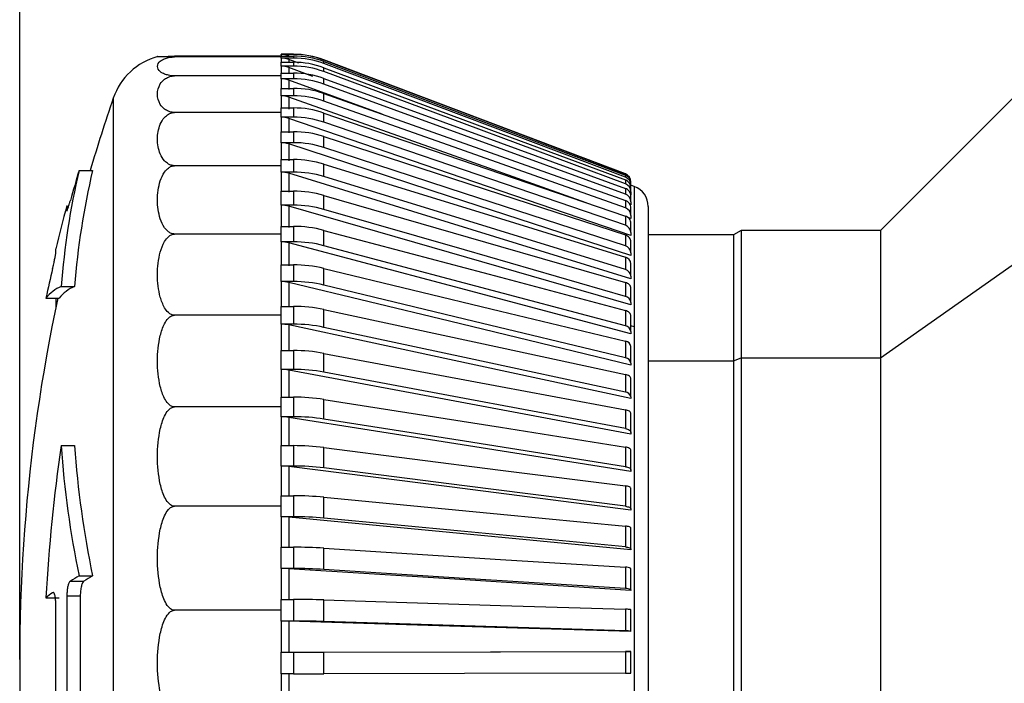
# Model space of a CAD drawing. Header units: millimetres. Extents: x 0 to 838, y 0 to 648.
# Tile 26 of 59: x 288 to 311, y 157 to 173. Entities that reach past the tile are written whole.
import ezdxf

# ---------------------------------------------------------------- set-up
doc = ezdxf.new("R2010")
doc.units = ezdxf.units.MM
doc.header["$LTSCALE"] = 3
doc.layers.add('DIMENSIONS', color=140, linetype='Continuous', lineweight=25)
doc.styles.add('SLDTEXTSTYLE0', font='TXT', dxfattribs={"width": 0.7})
doc.dimstyles.new('SLDDIMSTYLE0', dxfattribs={"dimtxt": 6.474023, "dimasz": 9.906, "dimexe": 0, "dimexo": 0.0625, "dimgap": 1.618506, "dimtad": 0, "dimtih": 1, "dimtoh": 1, "dimdec": 1, "dimrnd": 1e-09, "dimzin": 4, "dimdsep": 46, "dimtxsty": 'SLDTEXTSTYLE0', "dimsah": 1, "dimcen": 0.09, "dimadec": 0, "dimazin": 1, "dimtfac": 1, "dimtdec": 1, "dimtofl": 0, "dimtmove": 0, "dimatfit": 3, "dimfxl": 0, "dimfrac": 2, "dimtolj": 1, "dimtzin": 12, "dimarcsym": 0})
doc.dimstyles.new('SLDDIMSTYLE2', dxfattribs={"dimtxt": 6.474023, "dimasz": 9.906, "dimexe": 0, "dimexo": 0.0625, "dimgap": 1.618506, "dimtad": 0, "dimtih": 1, "dimtoh": 1, "dimdec": 1, "dimrnd": 1e-09, "dimzin": 12, "dimdsep": 46, "dimtxsty": 'SLDTEXTSTYLE0', "dimsah": 1, "dimcen": 0.09, "dimadec": 0, "dimazin": 3, "dimtfac": 1, "dimtdec": 1, "dimtofl": 0, "dimtmove": 0, "dimatfit": 3, "dimfxl": 0, "dimfrac": 2, "dimtolj": 1, "dimtzin": 12, "dimarcsym": 0})

# ---------------------------------------------------------------- blocks, each defined once
blk = doc.blocks.new('SW_BROKEN_VIEW_0')
at = {"color": 0}
blk.add_line((0, 0), (0, 7.135), dxfattribs=at)
blk = doc.blocks.new('_D_9')
at = {"layer": 'DIMENSIONS'}
for p, q in [((288.312, 168.848), (288.312, 413.623)), ((376.312, 341.141), (376.312, 413.623)), ((288.312, 404.098), (316.204, 404.098)), ((324.977, 404.098), (322.803, 404.098)), ((322.803, 404.098), (322.803, 393.809)), ((344.215, 404.098), (346.389, 404.098)), ((346.389, 404.098), (346.389, 393.809)), ((376.312, 404.098), (352.988, 404.098)), ((322.803, 393.809), (324.977, 393.809)), ((346.389, 393.809), (344.215, 393.809))]:
    blk.add_line(p, q, dxfattribs=at)
for points in [[(288.312, 404.098), (298.218, 402.574), (298.218, 405.622)], [(376.312, 404.098), (366.406, 405.622), (366.406, 402.574)]]:
    blk.add_solid(points, dxfattribs=at)
at = {"layer": 'DIMENSIONS', "char_height": 6.35, "attachment_point": 1, "style": 'SLDTEXTSTYLE0'}
for s, insert in [('88.0', (324.977, 413.733)), ('3.46', (324.977, 401.995))]:
    blk.add_mtext(s, dxfattribs=dict(at, insert=insert))
blk = doc.blocks.new('_D_11')
at = {"layer": 'DIMENSIONS'}
for p, q in [((288.312, 161.712), (288.312, 438.469)), ((432.613, 300.112), (432.613, 438.469)), ((406.942, 433.177), (404.826, 428.944)), ((411.176, 424.71), (406.942, 433.177)), ((288.312, 428.944), (352.363, 428.944)), ((361.136, 428.944), (358.962, 428.944)), ((358.962, 428.944), (358.962, 418.654)), ((380.374, 428.944), (382.548, 428.944)), ((382.548, 428.944), (382.548, 418.654)), ((404.826, 428.944), (389.147, 428.944)), ((413.292, 428.944), (411.176, 424.71)), ((432.613, 428.944), (413.292, 428.944)), ((358.962, 418.654), (361.136, 418.654)), ((382.548, 418.654), (380.374, 418.654))]:
    blk.add_line(p, q, dxfattribs=at)
for points in [[(288.312, 428.944), (298.218, 427.42), (298.218, 430.468)], [(432.613, 428.944), (422.707, 430.468), (422.707, 427.42)]]:
    blk.add_solid(points, dxfattribs=at)
at = {"layer": 'DIMENSIONS', "char_height": 6.35, "attachment_point": 1, "style": 'SLDTEXTSTYLE0'}
for s, insert in [('187.6', (358.443, 438.579)), ('7.39', (361.136, 426.84))]:
    blk.add_mtext(s, dxfattribs=dict(at, insert=insert))

msp = doc.modelspace()

# ---------------------------------------------------------------- linework, layer by layer
for p, q in [((294.648352, 171.902492), (294.362384, 171.902492)), ((294.362384, 171.89858), (294.362384, 171.902492)), ((294.362384, 171.89858), (294.362384, 171.862937)), ((294.648352, 171.89858), (294.362384, 171.89858)), ((294.362384, 171.841933), (294.362384, 171.862937)), ((294.362384, 171.862937), (294.648352, 171.862937)), ((294.548015, 171.862937), (294.539089, 171.866312)), ((294.539089, 171.866312), (294.539089, 171.862937)), ((294.648352, 171.89858), (294.648352, 171.902492)), ((294.648352, 171.862937), (294.648352, 171.816482)), ((312.31239, 171.902492), (308.237384, 167.827494)), ((294.362384, 171.856037), (291.898104, 171.856037)), ((294.362384, 171.841933), (291.898104, 171.841933)), ((294.362384, 171.816482), (294.362384, 171.841933)), ((294.362384, 171.816482), (294.362384, 171.718164)), ((294.648352, 171.816482), (294.362384, 171.816482)), ((294.362384, 171.718164), (294.648352, 171.718164)), ((294.362384, 171.628489), (294.362384, 171.718164)), ((294.77601, 171.695224), (294.539089, 171.784355)), ((294.539089, 171.784355), (294.539089, 171.718164)), ((294.648352, 171.718164), (294.648352, 171.628489)), ((302.333082, 169.136792), (295.355286, 171.773388)), ((295.355286, 171.769462), (295.355286, 171.773381)), ((295.355286, 171.687915), (295.355286, 171.734377)), ((294.362384, 171.628489), (294.362384, 171.468235)), ((294.648352, 171.628489), (294.362384, 171.628489)), ((294.362384, 171.404294), (294.362384, 171.468235)), ((294.362384, 171.468235), (294.648352, 171.468235)), ((295.097794, 171.389065), (294.539089, 171.59675)), ((294.539089, 171.59675), (294.539089, 171.468235)), ((294.648352, 171.468235), (294.648352, 171.336039)), ((295.355286, 171.501464), (295.355286, 171.591132)), ((294.362384, 171.404294), (291.898104, 171.404294)), ((294.362384, 171.336039), (294.362384, 171.404294)), ((294.362384, 171.336039), (294.362384, 171.11507)), ((294.648352, 171.336039), (294.362384, 171.336039)), ((294.539089, 171.304918), (294.539089, 171.084813)), ((296.703431, 170.516229), (294.539089, 171.304918)), ((295.355286, 171.21151), (295.355286, 171.343706)), ((294.362384, 171.11507), (294.648352, 171.11507)), ((294.362384, 170.941344), (294.362384, 171.11507)), ((294.648352, 171.11507), (294.648352, 170.941344)), ((295.355286, 170.820265), (295.355286, 170.99399)), ((290.479365, 170.889503), (290.479365, 148.666373)), ((294.362384, 170.941344), (294.362384, 170.661344)), ((294.648352, 170.941344), (294.362384, 170.941344)), ((294.539089, 170.911088), (294.539089, 170.632175)), ((294.362384, 170.556403), (291.898104, 170.556403)), ((294.362384, 170.556403), (294.362384, 170.661344)), ((294.362384, 170.661344), (294.648352, 170.661344)), ((294.362384, 170.447423), (294.362384, 170.556403)), ((294.648352, 170.661344), (294.648352, 170.447423)), ((295.355286, 170.33071), (295.355286, 170.544638)), ((294.362384, 170.447423), (294.362384, 170.110515)), ((294.648352, 170.447423), (294.362384, 170.447423)), ((294.539089, 170.418254), (294.539089, 170.082665)), ((294.362384, 170.110515), (294.648352, 170.110515)), ((294.362384, 169.858023), (294.362384, 170.110515)), ((294.648352, 170.110515), (294.648352, 169.858023)), ((294.362384, 169.858023), (294.362384, 169.466785)), ((294.648352, 169.858023), (294.362384, 169.858023)), ((294.539089, 169.830165), (294.539089, 169.440455)), ((295.355286, 169.746569), (295.355286, 169.99907)), ((294.362384, 169.324025), (294.362384, 169.466785)), ((294.362384, 169.466785), (294.648352, 169.466785)), ((294.648352, 169.466785), (294.648352, 169.177636)), ((295.355286, 169.072292), (295.355286, 169.361441)), ((289.688039, 169.216051), (290.001164, 169.216051)), ((294.362384, 169.324025), (291.898104, 169.324025)), ((294.362384, 169.177636), (294.362384, 169.324025)), ((294.362384, 169.177636), (294.362384, 168.735034)), ((294.648352, 169.177636), (294.362384, 169.177636)), ((294.539089, 169.151305), (294.539089, 168.710432)), ((302.333082, 169.136792), (302.333082, 169.132381)), ((302.333082, 169.108658), (302.333082, 169.062204)), ((302.333082, 168.996758), (302.333082, 168.90709)), ((302.462387, 168.945245), (302.462387, 168.949707)), ((302.462387, 168.875872), (302.462387, 168.922334)), ((294.362384, 168.735034), (294.648352, 168.735034)), ((294.362384, 168.411433), (294.362384, 168.735034)), ((294.648352, 168.735034), (294.648352, 168.411433)), ((302.333082, 168.800428), (302.333082, 168.668232)), ((302.539083, 168.848007), (302.462387, 168.876982)), ((302.462387, 168.722986), (302.462387, 168.812654)), ((302.462387, 168.722986), (302.462387, 168.651423)), ((302.539083, 168.848007), (302.539083, 165.597289)), ((295.355286, 168.312996), (295.355286, 168.636604)), ((302.333082, 168.521157), (302.333082, 168.347432)), ((302.462387, 168.651423), (302.457112, 168.65339)), ((302.462387, 168.487757), (302.462387, 168.619952)), ((302.462387, 168.487757), (302.462387, 168.417602)), ((289.404291, 168.402492), (289.404291, 168.280586)), ((294.362384, 168.411433), (294.362384, 167.920842)), ((294.648352, 168.411433), (294.362384, 168.411433)), ((294.539089, 168.386831), (294.539089, 167.898162)), ((302.462387, 168.417602), (302.440974, 168.425403)), ((302.462387, 168.171956), (302.462387, 168.345681)), ((302.862386, 168.380267), (302.862386, 150.450899)), ((302.333082, 168.161071), (302.333082, 167.94715)), ((302.462387, 168.103746), (302.391495, 168.128862)), ((302.462387, 168.171956), (302.462387, 168.103746)), ((302.462387, 167.778007), (302.462387, 167.991928)), ((294.362384, 167.744621), (294.362384, 167.920842)), ((294.362384, 167.920842), (294.648352, 167.920842)), ((294.648352, 167.920842), (294.648352, 167.565255)), ((295.355286, 167.474478), (295.355286, 167.830071)), ((302.462387, 167.778007), (302.462387, 167.712255)), ((305.012385, 167.827494), (304.839182, 167.727492)), ((308.237384, 167.827494), (305.012385, 167.827494)), ((305.012385, 167.827494), (305.012385, 164.879858)), ((308.237384, 167.827494), (308.237384, 164.879858)), ((294.362384, 167.744621), (291.898104, 167.744621)), ((294.362384, 167.565255), (294.362384, 167.744621)), ((294.362384, 167.565255), (294.362384, 167.030408)), ((294.648352, 167.565255), (294.362384, 167.565255)), ((294.539089, 167.542568), (294.539089, 167.009807)), ((302.333082, 167.72291), (302.333082, 167.47041)), ((302.462387, 167.308888), (302.462387, 167.561389)), ((304.839182, 167.727492), (302.862386, 167.727492)), ((304.839182, 167.727492), (304.839182, 164.809554)), ((308.237384, 164.879858), (312.31239, 167.744621)), ((289.148117, 167.299061), (289.148117, 167.40249)), ((302.462387, 167.308888), (302.462387, 167.246102)), ((302.333082, 167.210012), (302.333082, 166.920862)), ((294.362384, 167.030408), (294.648352, 167.030408)), ((294.362384, 166.645533), (294.362384, 167.030408)), ((294.648352, 167.030408), (294.648352, 166.645533)), ((295.355286, 166.563108), (295.355286, 166.947982)), ((302.462387, 166.768192), (302.462387, 167.057342)), ((294.362384, 166.645533), (294.362384, 166.070505)), ((294.648352, 166.645533), (294.362384, 166.645533)), ((294.539089, 166.62494), (294.539089, 166.052147)), ((302.333082, 166.626274), (302.333082, 166.302673)), ((302.462387, 166.768192), (302.462387, 166.708848)), ((289.272788, 166.533708), (289.582553, 166.533708)), ((302.462387, 166.160016), (302.462387, 166.483617)), ((288.91899, 166.26469), (289.225946, 166.26469)), ((289.148117, 166.26469), (289.148117, 166.036374)), ((294.362384, 165.866158), (294.362384, 166.070505)), ((294.362384, 166.070505), (294.648352, 166.070505)), ((294.648352, 166.070505), (294.648352, 165.659278)), ((295.355286, 165.58583), (295.355286, 165.997057)), ((302.333082, 165.976151), (302.333082, 165.620557)), ((302.462387, 166.160016), (302.462387, 166.104562)), ((294.362384, 165.866158), (291.898104, 165.866158)), ((294.362384, 165.659278), (294.362384, 165.866158)), ((302.462387, 165.489002), (302.462387, 165.844589)), ((294.362384, 165.659278), (294.362384, 165.048434)), ((294.648352, 165.659278), (294.362384, 165.659278)), ((294.539089, 165.640919), (294.539089, 165.03246)), ((302.539083, 165.597289), (302.462387, 165.617659)), ((302.462387, 165.489002), (302.462387, 165.437861)), ((302.539083, 165.597289), (302.539083, 150.118253)), ((302.333082, 165.264576), (302.333082, 164.879701)), ((294.362384, 165.048434), (294.648352, 165.048434)), ((294.362384, 164.613984), (294.362384, 165.048434)), ((294.648352, 165.048434), (294.648352, 164.613984)), ((302.462387, 164.760239), (302.462387, 165.145113)), ((295.355286, 164.550073), (295.355286, 164.984523)), ((302.862386, 164.809554), (304.839182, 164.809554)), ((304.839182, 164.809554), (305.012385, 164.879858)), ((304.839182, 164.809554), (304.839182, 148.077494)), ((305.012385, 164.879858), (308.237384, 164.879858)), ((305.012385, 164.879858), (305.012385, 147.977493)), ((308.237384, 164.879858), (308.237384, 147.977493)), ((294.362384, 164.613984), (294.362384, 163.971982)), ((294.648352, 164.613984), (294.362384, 164.613984)), ((294.539089, 164.59801), (294.539089, 163.958511)), ((302.462387, 164.760239), (302.462387, 164.713806)), ((302.333082, 164.496972), (302.333082, 164.085745)), ((302.462387, 163.979291), (302.462387, 164.390518)), ((294.362384, 163.74573), (294.362384, 163.971982)), ((294.362384, 163.971982), (294.648352, 163.971982)), ((294.648352, 163.971982), (294.648352, 163.517616)), ((295.355286, 163.463726), (295.355286, 163.918092)), ((302.462387, 163.979291), (302.462387, 163.937918)), ((294.362384, 163.74573), (291.898104, 163.74573)), ((294.362384, 163.517616), (294.362384, 163.74573)), ((302.333082, 163.679182), (302.333082, 163.244731)), ((294.362384, 163.517616), (294.362384, 162.849336)), ((294.648352, 163.517616), (294.362384, 163.517616)), ((294.539089, 163.504145), (294.539089, 162.838473)), ((302.462387, 163.152098), (302.462387, 163.586549)), ((302.462387, 163.152098), (302.462387, 163.116089)), ((289.272788, 162.852368), (289.582553, 162.852368)), ((294.362384, 162.849336), (294.648352, 162.849336)), ((294.362384, 162.378511), (294.362384, 162.849336)), ((294.648352, 162.849336), (294.648352, 162.378511)), ((295.355286, 162.335052), (295.355286, 162.805877)), ((302.333082, 162.817425), (302.333082, 162.363059)), ((302.462387, 162.284947), (302.462387, 162.739313)), ((294.362384, 162.378511), (294.362384, 161.689042)), ((294.648352, 162.378511), (294.362384, 162.378511)), ((294.539089, 162.367648), (294.539089, 161.680869)), ((302.462387, 162.284947), (302.462387, 162.254586)), ((302.333082, 161.918259), (302.333082, 161.447435)), ((302.462387, 161.384447), (302.462387, 161.855272)), ((294.362384, 161.447755), (294.362384, 161.689042)), ((294.362384, 161.689042), (294.648352, 161.689042)), ((294.648352, 161.689042), (294.648352, 161.205343)), ((295.355286, 161.172642), (295.355286, 161.656342)), ((294.362384, 161.447755), (291.898104, 161.447755)), ((294.362384, 161.205343), (294.362384, 161.447755)), ((302.462387, 161.384447), (302.462387, 161.359965)), ((294.362384, 161.205343), (294.362384, 160.499929)), ((294.648352, 161.205343), (294.362384, 161.205343)), ((294.539089, 161.19717), (294.539089, 160.494513)), ((302.333082, 160.988539), (302.333082, 160.504832)), ((302.462387, 160.457446), (302.462387, 160.941145)), ((294.362384, 160.499929), (294.648352, 160.499929)), ((294.362384, 160.007036), (294.362384, 160.499929)), ((294.648352, 160.499929), (294.648352, 160.007036)), ((295.355286, 159.985348), (295.355286, 160.478241)), ((302.462387, 160.457446), (302.462387, 160.439028)), ((302.333082, 160.035326), (302.333082, 159.542433)), ((289.688039, 159.833974), (290.001164, 159.833974)), ((294.362384, 160.007036), (294.362384, 159.29105)), ((294.648352, 160.007036), (294.362384, 160.007036)), ((294.539089, 160.001612), (294.539089, 159.288428)), ((302.462387, 159.510999), (302.462387, 160.0039)), ((289.485331, 159.715704), (289.796802, 159.715704)), ((288.91899, 159.330106), (289.225946, 159.330106)), ((289.404291, 159.377812), (289.404291, 151.331819)), ((289.404291, 159.377812), (289.715107, 159.377812)), ((289.715107, 159.377812), (289.715107, 151.331819)), ((302.462387, 159.510999), (302.462387, 159.49878)), ((289.148117, 151.993482), (289.148117, 159.191831)), ((294.362384, 159.042059), (294.362384, 159.29105)), ((294.362384, 159.29105), (294.648352, 159.29105)), ((294.648352, 159.29105), (294.648352, 158.792711)), ((295.355286, 158.782198), (295.355286, 159.280538)), ((294.362384, 159.042059), (291.898104, 159.042059)), ((294.362384, 158.792711), (294.362384, 159.042059)), ((302.333082, 159.065886), (302.333082, 158.567547)), ((302.462387, 158.55231), (302.462387, 159.05065)), ((294.362384, 158.792711), (294.362384, 158.071606)), ((294.648352, 158.792711), (294.362384, 158.792711)), ((294.539089, 158.790081), (294.539089, 158.071793)), ((302.462387, 158.55231), (302.462387, 158.546387)), ((294.362384, 158.071606), (294.539089, 158.071793)), ((294.362384, 158.071606), (294.648352, 158.071606)), ((294.362384, 157.571613), (294.362384, 158.071606)), ((294.648352, 158.071606), (294.648352, 157.571613)), ((295.355286, 157.572358), (295.355286, 158.072351)), ((302.333082, 158.087588), (302.333082, 157.587594)), ((302.462387, 158.088668), (302.462387, 158.089093)), ((302.462387, 157.588675), (302.462387, 158.088668)), ((294.648352, 157.571613), (294.362384, 157.571613)), ((294.362384, 157.571613), (294.362384, 156.850866)), ((294.539089, 157.571799), (294.539089, 156.853869))]:
    msp.add_line(p, q)
at = {"flags": 128}
for points in [[(302.333082, 169.132381), (298.607583, 170.540362), (295.355286, 171.769462)], [(295.355286, 171.734377), (299.442637, 170.196346), (302.333082, 169.108658)], [(302.333082, 169.062204), (298.607583, 170.46412), (295.355286, 171.687915)], [(295.355286, 171.591132), (299.442629, 170.071467), (302.333082, 168.996758)], [(302.333082, 168.90709), (298.607583, 170.292272), (295.355286, 171.501464)], [(295.355286, 171.343706), (299.442629, 169.853969), (302.333082, 168.800428)], [(302.333082, 168.668232), (298.607583, 170.02613), (295.355286, 171.21151)], [(295.355286, 170.99399), (299.442637, 169.545515), (302.333082, 168.521157)], [(301.42847, 168.470091), (298.262286, 169.59194), (294.539089, 170.911088)], [(302.333082, 168.347432), (298.607583, 169.667727), (295.355286, 170.820265)], [(295.355286, 170.544638), (299.442629, 169.148452), (302.333082, 168.161071)], [(302.462387, 167.712255), (298.262286, 169.146723), (294.539089, 170.418254)], [(302.333082, 167.94715), (298.607583, 169.219776), (295.355286, 170.33071)], [(302.462387, 167.246102), (298.262286, 168.615936), (294.539089, 169.830165)], [(295.355286, 169.99907), (299.442637, 168.665796), (302.333082, 167.72291)], [(302.333082, 167.47041), (298.607583, 168.685696), (295.355286, 169.746569)], [(295.355286, 169.361441), (299.442629, 168.101228), (302.333082, 167.210012)], [(302.462387, 166.708848), (298.262286, 168.00361), (294.539089, 169.151305)], [(302.333082, 166.920862), (298.607583, 168.069548), (295.355286, 169.072292)], [(295.355286, 168.636604), (299.442637, 167.45904), (302.333082, 166.626274)], [(302.462387, 166.104562), (298.262286, 167.314409), (294.539089, 168.386831)], [(302.333082, 166.302673), (298.607583, 167.376026), (295.355286, 168.312996)], [(295.355286, 167.830071), (299.442629, 166.744127), (302.333082, 165.976151)], [(302.462387, 165.437861), (298.262286, 166.553578), (294.539089, 167.542568)], [(302.333082, 165.620557), (298.607583, 166.610396), (295.355286, 167.474478)], [(295.355286, 166.947982), (299.442629, 165.96192), (302.333082, 165.264576)], [(302.462387, 164.713806), (298.262286, 165.726907), (294.539089, 166.62494)], [(302.333082, 164.879701), (298.607583, 165.778502), (295.355286, 166.563108)], [(295.355286, 165.997057), (299.442637, 165.118373), (302.333082, 164.496972)], [(302.462387, 163.937918), (298.262286, 164.84069), (294.539089, 165.640919)], [(302.333082, 164.085745), (298.607583, 164.886667), (295.355286, 165.58583)], [(295.355286, 164.984523), (299.442637, 164.219907), (302.333082, 163.679182)], [(302.462387, 163.116089), (298.262286, 163.901671), (294.539089, 164.59801)], [(302.333082, 163.244731), (298.607583, 163.941673), (295.355286, 164.550073)], [(295.355286, 163.918092), (299.442637, 163.273371), (302.333082, 162.817425)], [(302.462387, 162.254586), (298.262286, 162.916987), (294.539089, 163.504145)], [(302.333082, 162.363059), (298.607583, 162.950723), (295.355286, 163.463726)], [(302.333082, 163.244731), (302.360456, 163.238398), (302.385594, 163.230098), (302.407916, 163.220017), (302.426922, 163.208394), (302.442166, 163.195482), (302.45332, 163.18158), (302.460107, 163.167014), (302.462387, 163.152098)], [(295.355286, 162.805877), (299.442637, 162.285953), (302.333082, 161.918259)], [(302.462387, 162.739313), (302.460107, 162.75189), (302.45332, 162.764183), (302.442166, 162.775903), (302.426922, 162.786788), (302.407916, 162.796593), (302.385594, 162.805087), (302.360456, 162.812083), (302.333082, 162.817425)], [(302.462387, 161.359965), (298.262286, 161.894142), (294.539089, 162.367648)], [(302.333082, 161.447435), (298.607583, 161.921351), (295.355286, 162.335052)], [(302.333082, 162.363059), (302.360456, 162.357717), (302.385594, 162.350721), (302.407916, 162.34222), (302.426922, 162.332415), (302.442166, 162.321529), (302.45332, 162.30981), (302.460107, 162.297524), (302.462387, 162.284947)], [(295.355286, 161.656342), (299.442637, 161.265171), (302.333082, 160.988539)], [(302.333082, 161.447435), (302.360456, 161.443128), (302.385594, 161.437488), (302.407916, 161.430634), (302.426922, 161.422729), (302.442166, 161.413944), (302.45332, 161.404497), (302.460107, 161.394588), (302.462387, 161.384447)], [(302.462387, 160.439028), (298.262286, 160.84092), (294.539089, 161.19717)], [(302.333082, 160.504832), (298.607583, 160.861387), (295.355286, 161.172642)], [(295.355286, 160.478241), (299.442637, 160.218804), (302.333082, 160.035326)], [(302.333082, 160.504832), (302.360456, 160.501598), (302.385594, 160.497352), (302.407916, 160.492196), (302.426922, 160.486243), (302.442166, 160.479642), (302.45332, 160.472526), (302.460107, 160.465076), (302.462387, 160.457446)], [(302.462387, 159.49878), (298.262286, 159.765339), (294.539089, 160.001612)], [(302.333082, 159.542433), (298.607583, 159.778914), (295.355286, 159.985348)], [(295.355286, 159.280538), (299.442629, 159.154802), (302.333082, 159.065886)], [(302.462387, 158.546387), (298.262286, 158.675573), (294.539089, 158.790081)], [(302.333082, 158.567547), (298.607583, 158.682152), (295.355286, 158.782198)], [(294.539089, 158.071793), (299.209687, 158.081985), (302.462387, 158.089093)], [(295.355286, 158.072351), (299.442637, 158.081277), (302.333082, 158.087588)], [(302.333082, 157.587594), (298.607583, 157.579458), (295.355286, 157.572358)]]:
    msp.add_lwpolyline(points, dxfattribs=at)
for centre, radius, start, end in [((294.362414, 171.398781), 0.499799, 69.2988753, 90.0034313), ((294.648393, 169.902684), 1.999808, 69.2996645, 90.0011685), ((294.648345, 169.898727), 1.999853, 69.2986951, 89.9998004), ((294.648458, 169.855571), 2.007366, 69.3831422, 90.00302), ((291.898091, 170.402508), 1.499983, 105.0329067, 161.0545858), ((294.362415, 171.314627), 0.501855, 69.3876618, 90.0034956), ((294.648451, 169.809185), 2.007297, 69.3821816, 90.0028116), ((294.648588, 169.688924), 2.029241, 69.6192494, 90.0066593), ((294.362469, 171.1212), 0.507289, 69.6248604, 90.0095957), ((294.64866, 169.599536), 2.028953, 69.6183926, 90.008686), ((294.64901, 169.403126), 2.065109, 70.0009891, 90.0182593), ((294.362523, 170.8196), 0.516439, 70.0077784, 90.0154037), ((294.648936, 169.270509), 2.06553, 70.0030492, 90.0161992), ((294.649449, 168.997186), 2.117884, 70.5323626, 90.029677), ((328.307416, 157.904177), 39.994751, 161.0540685, 163.5705835), ((294.362703, 170.412082), 0.529263, 70.5327232, 90.034516), ((294.649449, 168.823461), 2.117884, 70.5323626, 90.029677), ((294.650027, 168.472048), 2.189296, 71.2076393, 90.0438264), ((294.362753, 169.899837), 0.547586, 71.2146045, 90.0386528), ((294.649989, 168.258033), 2.189391, 71.2074448, 90.0428452), ((294.650703, 167.827561), 2.282956, 72.0234709, 90.0589989), ((294.362993, 169.287525), 0.570498, 72.0208497, 90.0611902), ((294.650622, 167.574701), 2.283323, 72.0243292, 90.0569621), ((294.651388, 167.06247), 2.404317, 72.976505, 90.0723571), ((307.028791, 165.158234), 17.809199, 166.8295043, 175.5704121), ((327.277402, 157.840828), 39.272839, 163.1632335, 164.2162883), ((307.200561, 165.158049), 17.671633, 166.7244941, 175.5352581), ((294.363076, 168.576169), 0.601467, 72.9838741, 90.0658917), ((294.651346, 166.773034), 2.404603, 72.9775302, 90.0713319), ((302.262394, 168.949707), 0.199993, 359.9999844, 69.3012849), ((302.262355, 168.94527), 0.200032, 359.9927639, 69.2935668), ((302.263171, 168.875658), 0.199216, 0.0617394, 69.4557032), ((302.26544, 168.722121), 0.196949, 0.2516604, 69.9126995), ((294.652159, 166.174523), 2.560514, 74.0616108, 90.0851957), ((302.362382, 168.380267), 0.500004, 0.0000431, 69.304605), ((302.269047, 168.485794), 0.19335, 0.5815848, 70.6591742), ((328.337538, 157.89604), 40.325963, 164.8980031, 166.3647417), ((294.363338, 167.771384), 0.64005, 74.0624456, 90.0854409), ((294.652196, 165.851372), 2.560064, 74.0595909, 90.0860308), ((302.273935, 168.168469), 0.188484, 1.0601525, 71.7113726), ((294.65299, 165.158725), 2.762121, 75.2702828, 90.096202), ((302.279894, 167.772493), 0.182576, 1.7307208, 73.0629409), ((294.363534, 166.874707), 0.69055, 75.2723213, 90.0954398), ((294.652941, 164.802979), 2.762281, 75.2701099, 90.0951868), ((302.286821, 167.300858), 0.17575, 2.6190128, 74.7386259), ((302.294431, 167.046183), 0.168326, 3.8009569, 76.7253859), ((327.104221, 157.889777), 39.092852, 166.6014125, 167.629567), ((294.653787, 164.004262), 3.026151, 76.5962138, 90.1028993), ((302.294421, 166.757025), 0.168336, 3.8036353, 76.7227075), ((294.363764, 165.888949), 0.756586, 76.6008911, 90.1044797), ((294.653787, 163.619387), 3.026151, 76.5962138, 90.1028993), ((289.693203, 165.613643), 1.011567, 114.5575823, 139.9390637), ((290.002602, 165.60603), 1.018345, 114.3608234, 139.6996882), ((328.312288, 157.902478), 39.999904, 167.9329754, 198.9459374), ((302.302527, 166.145047), 0.16056, 5.3495191, 79.0293276), ((294.654453, 162.690394), 3.380117, 78.0335004, 90.1034147), ((294.363943, 164.814675), 0.844604, 78.0316769, 90.1057658), ((294.654453, 162.279166), 3.380117, 78.0335004, 90.1034147), ((302.310856, 165.469387), 0.152796, 7.3758562, 81.6357458), ((302.319182, 165.11982), 0.145422, 10.0164997, 84.5148292), ((294.655303, 161.183598), 3.864843, 79.5652655, 90.1030477), ((302.319182, 164.734945), 0.145422, 10.0164997, 84.5148292), ((294.364209, 163.648825), 0.96516, 79.5607397, 90.108345), ((294.655232, 160.748357), 3.865633, 79.5663459, 90.1019674), ((294.655868, 159.406829), 4.56516, 81.187136, 90.0943283), ((302.327223, 163.946871), 0.138998, 13.488139, 87.5840698), ((294.364254, 162.376417), 1.141201, 81.1874064, 90.0938856), ((294.655868, 158.952462), 4.56516, 81.187136, 90.0943283), ((328.012417, 157.182215), 39.152388, 171.6729897, 176.8551876), ((311.596988, 164.385823), 22.376804, 183.9294885, 191.7369164), ((311.731223, 164.385867), 22.201693, 183.9606458, 191.8309391), ((294.656466, 157.209891), 5.63945, 82.8818231, 90.0824336), ((294.364381, 160.968342), 1.410171, 82.8832287, 90.0811217), ((294.656284, 156.736108), 5.642409, 82.8837135, 90.0805432), ((294.657018, 154.218659), 7.470388, 84.6366537, 90.0664639), ((294.364369, 159.334008), 1.871336, 84.642696, 90.0607905), ((294.656642, 153.726842), 7.478505, 84.6396027, 90.0635149), ((294.657552, 149.267846), 11.232087, 86.4385143, 90.0469317), ((302.355571, 159.846131), 0.190527, 55.9004261, 96.7786953), ((293.581051, 152.928755), 7.927017, 119.4133607, 121.1097263), ((293.897505, 152.865715), 7.983615, 119.2119757, 120.906579), ((294.364408, 157.191883), 2.815154, 86.4424895, 90.0411944), ((294.656987, 148.756537), 11.250502, 86.4414685, 90.0439775), ((291.94055, 155.444667), 4.922039, 125.5986128, 127.8708601), ((302.355544, 159.353162), 0.190599, 55.9050307, 96.7678562), ((294.657862, 136.15632), 23.134733, 88.2724892, 90.0235515), ((294.364979, 153.029617), 5.763094, 88.2687613, 90.0258023), ((294.657127, 135.608607), 23.184105, 88.2743539, 90.0216868), ((302.357571, 158.219075), 0.349331, 72.5394766, 94.0197798), ((294.663235, 479.33058), 321.258974, 269.99734569, 270.1234257), ((294.663235, 478.830586), 321.258974, 269.99734569, 270.1234257), ((302.358146, 162.326417), 4.738889, 269.6969569, 271.2604265)]:
    msp.add_arc(centre, radius, start, end)
for points, knots in [([(291.898104, 171.841933), (291.885956, 171.841935), (291.861805, 171.841938), (291.813854, 171.842081), (291.75074, 171.842257), (291.655656, 171.843442), (291.60647, 171.843629), (291.479339, 171.847866), (291.506816, 171.849298), (291.509743, 171.849451)], [0, 0, 0, 0, 0.090243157, 0.179399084, 0.354339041, 0.571460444, 0.817275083, 0.980539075, 1, 1, 1, 1]), ([(291.898104, 171.404294), (291.88594, 171.404463), (291.861726, 171.404801), (291.813792, 171.408559), (291.747987, 171.418205), (291.658764, 171.444882), (291.55649, 171.495973), (291.471991, 171.623197), (291.556577, 171.750371), (291.65919, 171.801556), (291.748501, 171.827895), (291.814198, 171.837719), (291.86177, 171.841415), (291.885932, 171.84176), (291.898104, 171.841933)], [0, 0, 0, 0, 0.037358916, 0.074360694, 0.147603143, 0.241338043, 0.358500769, 0.500069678, 0.641668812, 0.758859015, 0.853527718, 0.925792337, 0.962618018, 1, 1, 1, 1]), ([(291.567857, 171.852893), (291.600999, 171.853584), (291.6637, 171.85489), (291.749666, 171.855582), (291.814439, 171.855877), (291.861815, 171.856014), (291.885938, 171.85603), (291.898104, 171.856037)], [0, 0, 0, 0, 0.301103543, 0.569659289, 0.780882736, 0.889482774, 1, 1, 1, 1]), ([(291.898104, 170.556403), (291.885925, 170.556737), (291.861599, 170.557404), (291.813155, 170.564753), (291.745094, 170.584678), (291.650763, 170.63942), (291.538288, 170.764554), (291.479214, 170.98048), (291.538327, 171.196343), (291.651118, 171.321678), (291.745679, 171.375869), (291.813554, 171.396058), (291.861645, 171.403288), (291.885918, 171.403958), (291.898104, 171.404294)], [0, 0, 0, 0, 0.028503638, 0.056929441, 0.114505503, 0.193526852, 0.309230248, 0.500113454, 0.691009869, 0.80664832, 0.886366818, 0.943189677, 0.971478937, 1, 1, 1, 1]), ([(291.898104, 169.324025), (291.885904, 169.324516), (291.86141, 169.325502), (291.812241, 169.336396), (291.741669, 169.367074), (291.644605, 169.451556), (291.53263, 169.642013), (291.481916, 169.940411), (291.532661, 170.238659), (291.644871, 170.429421), (291.742325, 170.513228), (291.812632, 170.544218), (291.86146, 170.554926), (291.885898, 170.555911), (291.898104, 170.556403)], [0, 0, 0, 0, 0.022811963, 0.045795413, 0.093853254, 0.165206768, 0.282658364, 0.500132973, 0.717618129, 0.834950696, 0.906860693, 0.954304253, 0.977174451, 1, 1, 1, 1]), ([(291.898104, 167.744621), (291.885878, 167.745256), (291.861185, 167.74654), (291.81121, 167.760811), (291.738613, 167.802123), (291.641027, 167.913733), (291.530617, 168.160186), (291.482886, 168.534582), (291.530671, 168.908738), (291.641207, 169.155576), (291.739332, 169.26643), (291.811596, 169.308071), (291.861236, 169.322126), (291.885873, 169.323395), (291.898104, 169.324025)], [0, 0, 0, 0, 0.019183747, 0.038747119, 0.081093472, 0.148453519, 0.267755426, 0.500140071, 0.732535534, 0.85169117, 0.919521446, 0.961340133, 0.98080563, 1, 1, 1, 1]), ([(302.462387, 168.922334), (302.460619, 168.942436), (302.457083, 168.982649), (302.429128, 169.037175), (302.387796, 169.082464), (302.351326, 169.099924), (302.333082, 169.108658)], [0, 0, 0, 0, 0.249728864, 0.499576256, 0.749667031, 1, 1, 1, 1]), ([(302.462387, 168.812654), (302.460616, 168.832533), (302.457071, 168.872336), (302.429077, 168.926255), (302.387708, 168.970978), (302.351316, 168.988152), (302.333082, 168.996758)], [0, 0, 0, 0, 0.2488072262, 0.4981891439, 0.7485644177, 1, 1, 1, 1]), ([(302.462387, 168.619952), (302.460611, 168.639458), (302.457049, 168.67858), (302.428985, 168.731494), (302.387558, 168.775289), (302.3513, 168.792021), (302.333082, 168.800428)], [0, 0, 0, 0, 0.247173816, 0.495747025, 0.746644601, 1, 1, 1, 1]), ([(289.404291, 168.280586), (289.406453, 168.281875), (289.41461, 168.286742), (289.417925, 168.308667), (289.433778, 168.346051), (289.448801, 168.398042), (289.467758, 168.46085), (289.479059, 168.501012), (289.485331, 168.523303)], [0, 0, 0, 0, 0.028598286, 0.107915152, 0.233402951, 0.514178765, 0.730347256, 1, 1, 1, 1]), ([(302.462387, 168.345681), (302.460604, 168.364673), (302.457018, 168.402856), (302.428845, 168.454371), (302.387353, 168.496893), (302.351277, 168.513023), (302.333082, 168.521157)], [0, 0, 0, 0, 0.244819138, 0.492206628, 0.743899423, 1, 1, 1, 1]), ([(302.462387, 167.991928), (302.460592, 168.010263), (302.45697, 168.047256), (302.428665, 168.096996), (302.38708, 168.137881), (302.351246, 168.15327), (302.333082, 168.161071)], [0, 0, 0, 0, 0.241620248, 0.487498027, 0.740225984, 1, 1, 1, 1]), ([(291.898104, 165.866158), (291.885852, 165.866925), (291.86095, 165.868484), (291.810214, 165.885827), (291.736273, 165.936775), (291.639049, 166.071324), (291.529714, 166.364948), (291.483316, 166.805703), (291.529792, 167.246148), (291.639169, 167.540198), (291.737042, 167.673943), (291.810594, 167.725241), (291.861006, 167.742324), (291.885847, 167.743862), (291.898104, 167.744621)], [0, 0, 0, 0, 0.016824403, 0.034195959, 0.073038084, 0.13821532, 0.258937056, 0.500145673, 0.741359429, 0.861915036, 0.927514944, 0.965884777, 0.983166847, 1, 1, 1, 1]), ([(302.462387, 167.561389), (302.460578, 167.578936), (302.45691, 167.614502), (302.428419, 167.662079), (302.386755, 167.700998), (302.351209, 167.71551), (302.333082, 167.72291)], [0, 0, 0, 0, 0.237535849, 0.481438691, 0.735569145, 1, 1, 1, 1]), ([(289.075415, 166.948526), (289.081253, 166.973556), (289.092031, 167.019771), (289.108801, 167.095345), (289.123696, 167.161558), (289.135289, 167.219023), (289.141977, 167.255673), (289.146572, 167.281102), (289.147714, 167.294373), (289.148117, 167.299061)], [0, 0, 0, 0, 0.215290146, 0.397502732, 0.648430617, 0.783783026, 0.888462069, 0.960601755, 1, 1, 1, 1]), ([(302.462387, 166.483617), (302.460531, 166.499211), (302.456715, 166.531272), (302.42772, 166.573411), (302.38594, 166.607421), (302.351113, 166.619842), (302.333082, 166.626274)], [0, 0, 0, 0, 0.225990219, 0.464631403, 0.722819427, 1, 1, 1, 1]), ([(302.462387, 165.844589), (302.460495, 165.859032), (302.456561, 165.889051), (302.427234, 165.927907), (302.385466, 165.959026), (302.351057, 165.970275), (302.333082, 165.976151)], [0, 0, 0, 0, 0.21813374, 0.453377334, 0.714445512, 1, 1, 1, 1]), ([(291.898104, 163.74573), (291.885828, 163.746603), (291.860732, 163.748387), (291.809371, 163.768345), (291.734632, 163.827251), (291.63796, 163.980011), (291.529223, 164.311463), (291.483553, 164.806297), (291.529319, 165.300775), (291.638036, 165.63268), (291.735435, 165.784613), (291.809748, 165.843872), (291.86079, 165.863541), (291.885823, 165.865297), (291.898104, 165.866158)], [0, 0, 0, 0, 0.015285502, 0.031247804, 0.06791739, 0.131859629, 0.253567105, 0.500144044, 0.746731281, 0.868260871, 0.932597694, 0.968828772, 0.984707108, 1, 1, 1, 1]), ([(302.462387, 164.390518), (302.460377, 164.402358), (302.456052, 164.427835), (302.425932, 164.458978), (302.384447, 164.483595), (302.350938, 164.492322), (302.333082, 164.496972)], [0, 0, 0, 0, 0.197004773, 0.423915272, 0.69301893, 1, 1, 1, 1]), ([(291.898104, 161.447755), (291.885809, 161.44871), (291.86056, 161.450672), (291.808736, 161.472594), (291.733586, 161.537413), (291.637352, 161.703331), (291.528947, 162.062469), (291.483688, 162.597124), (291.529053, 163.1314), (291.637408, 163.490993), (291.734405, 163.656085), (291.809115, 163.721245), (291.860619, 163.742863), (291.885804, 163.744789), (291.898104, 163.74573)], [0, 0, 0, 0, 0.014319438, 0.029405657, 0.064767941, 0.128010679, 0.250354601, 0.500145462, 0.749942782, 0.872101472, 0.935725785, 0.970668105, 0.985674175, 1, 1, 1, 1]), ([(302.462387, 163.586549), (302.460283, 163.596947), (302.455626, 163.619962), (302.425102, 163.646646), (302.383942, 163.66777), (302.350882, 163.675188), (302.333082, 163.679182)], [0, 0, 0, 0, 0.183033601, 0.40513723, 0.679716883, 1, 1, 1, 1]), ([(302.462387, 161.855272), (302.459992, 161.862531), (302.454137, 161.880278), (302.423158, 161.896745), (302.383083, 161.910935), (302.350802, 161.915664), (302.333082, 161.918259)], [0, 0, 0, 0, 0.1468041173, 0.3589402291, 0.6481187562, 1, 1, 1, 1]), ([(291.898104, 159.042059), (291.885797, 159.043064), (291.860448, 159.045134), (291.808353, 159.068285), (291.733011, 159.136693), (291.637047, 159.310531), (291.528801, 159.686442), (291.483759, 160.245307), (291.528917, 160.803779), (291.637086, 161.180153), (291.733841, 161.35316), (291.80873, 161.421905), (291.860508, 161.444741), (291.885792, 161.446768), (291.898104, 161.447755)], [0, 0, 0, 0, 0.013789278, 0.028399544, 0.063064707, 0.125949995, 0.248644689, 0.500144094, 0.751652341, 0.874159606, 0.93741779, 0.971673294, 0.986205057, 1, 1, 1, 1]), ([(302.462387, 160.941145), (302.459793, 160.946698), (302.452867, 160.961524), (302.42223, 160.972348), (302.382752, 160.983334), (302.350775, 160.986685), (302.333082, 160.988539)], [0, 0, 0, 0, 0.124485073, 0.33240912, 0.63062788, 1, 1, 1, 1]), ([(289.485331, 159.715704), (289.478546, 159.709474), (289.463425, 159.69559), (289.444703, 159.654918), (289.428586, 159.604883), (289.417176, 159.545599), (289.407064, 159.472012), (289.405401, 159.41551), (289.404291, 159.377812)], [0, 0, 0, 0, 0.077194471, 0.172051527, 0.372282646, 0.522573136, 0.681469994, 1, 1, 1, 1]), ([(289.796802, 159.715704), (289.78558, 159.703041), (289.756171, 159.669858), (289.73648, 159.590633), (289.722142, 159.510593), (289.716046, 159.436278), (289.71542, 159.397339), (289.715107, 159.377812)], [0, 0, 0, 0, 0.141591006, 0.371031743, 0.6705967, 0.834809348, 1, 1, 1, 1]), ([(289.148117, 159.191831), (289.147864, 159.210619), (289.147365, 159.247546), (289.143264, 159.301069), (289.136946, 159.349834), (289.126663, 159.396178), (289.11503, 159.429663), (289.093938, 159.453794), (289.081458, 159.449115), (289.075415, 159.446849)], [0, 0, 0, 0, 0.195550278, 0.384339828, 0.558006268, 0.708160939, 0.873559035, 0.938778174, 1, 1, 1, 1]), ([(291.898104, 156.601741), (291.885792, 156.602759), (291.860409, 156.604859), (291.808232, 156.628427), (291.732837, 156.697978), (291.636951, 156.874353), (291.528764, 157.255654), (291.483778, 157.822307), (291.528879, 158.388559), (291.636988, 158.770327), (291.733672, 158.945866), (291.808607, 159.015763), (291.860471, 159.039001), (291.885787, 159.041058), (291.898104, 159.042059)], [0, 0, 0, 0, 0.013626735, 0.028093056, 0.062548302, 0.125324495, 0.248130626, 0.500143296, 0.7521674, 0.874782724, 0.937930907, 0.971980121, 0.986367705, 1, 1, 1, 1]), ([(302.462387, 159.05065), (302.459422, 159.052528), (302.448842, 159.059227), (302.421653, 159.06035), (302.382088, 159.064833), (302.350651, 159.065509), (302.333082, 159.065886)], [0, 0, 0, 0, 0.079496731, 0.283636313, 0.59965655, 1, 1, 1, 1]), ([(302.462387, 158.088668), (302.459362, 158.088653), (302.447538, 158.088595), (302.421937, 158.088468), (302.38186, 158.088144), (302.350583, 158.087788), (302.333082, 158.087588)], [0, 0, 0, 0, 0.070179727, 0.274323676, 0.593941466, 1, 1, 1, 1])]:
    msp.add_open_spline(points, degree=3, knots=knots)

# ---------------------------------------------------------------- block references
at = {"color": 7, "linetype": 'Continuous'}
msp.add_blockref('SW_BROKEN_VIEW_0', (288.312386, 157.902493), dxfattribs=at)

# ---------------------------------------------------------------- dimensions: what is measured, and where the dimension line sits
at = {"layer": 'DIMENSIONS'}
dim = msp.add_linear_dim(base=(288.312387, 428.943828), p1=(432.612895, 296.302492), p2=(288.312387, 157.902492), text='187.6', dimstyle='SLDDIMSTYLE2', dxfattribs=at)
dim.commit()
dim.dimension.update_dxf_attribs({"geometry": '_D_11', "text_midpoint": (370.754903, 428.943828), "dimtype": 160})
dim = msp.add_linear_dim(base=(376.312387, 404.098354), p1=(288.312387, 165.037936), p2=(376.312387, 337.331424), dimstyle='SLDDIMSTYLE0', dxfattribs=at)
dim.commit()
dim.dimension.update_dxf_attribs({"geometry": '_D_9', "text_midpoint": (334.596066, 404.098354), "dimtype": 160})

doc.saveas('drawing.dxf')
